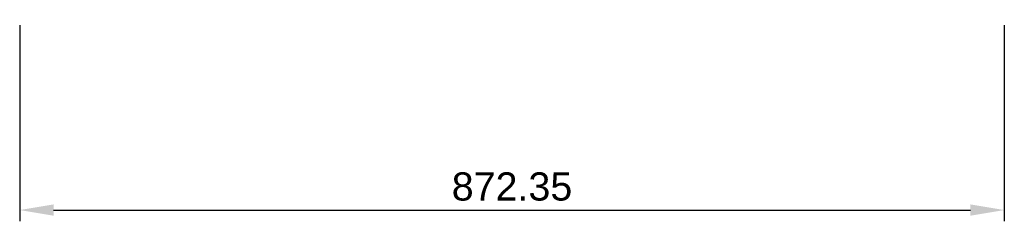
# Model space of a CAD drawing. Header units: millimetres. Extents: x -436 to 436, y -506 to -327.
import ezdxf

# ---------------------------------------------------------------- set-up
doc = ezdxf.new("R2010")
doc.units = ezdxf.units.MM
doc.layers.add('Default', color=7, linetype='Continuous', true_color=0x000000)
doc.styles.add('Default', font='arial.ttf')
doc.dimstyles.new('Default', dxfattribs={"dimscale": 10, "dimtxt": 2.5, "dimasz": 3, "dimexe": 1, "dimexo": 0.5, "dimgap": 0.8, "dimtad": 1, "dimtoh": 1, "dimzin": 1, "dimdsep": 46, "dimtxsty": 'Default', "dimcen": 2.5, "dimadec": 1, "dimazin": 1, "dimtfac": 1, "dimtdec": 4, "dimtix": 1, "dimtofl": 0, "dimtmove": 1, "dimatfit": 3, "dimfxl": 1, "dimtolj": 1, "dimtzin": 1, "dimarcsym": 0})

# ---------------------------------------------------------------- blocks, each defined once
blk = doc.blocks.new('*D1')
at = {"layer": 'Default', "color": 0, "lineweight": -2}
for p, q in [((-436.19, -332.02), (-436.19, -505.94)), ((436.16, -332.02), (436.16, -505.94)), ((-406.19, -495.94), (406.16, -495.94))]:
    blk.add_line(p, q, dxfattribs=at)
at = {"layer": 'Default', "color": 0}
for points in [[(-406.19, -490.94), (-406.19, -500.94), (-436.19, -495.94)], [(406.16, -500.94), (406.16, -490.94), (436.16, -495.94)]]:
    blk.add_solid(points, dxfattribs=at)
at = {"layer": 'Defpoints', "color": 0}
for p in [(-436.19, -327.02), (436.16, -327.02), (436.16, -495.94)]:
    blk.add_point(p, dxfattribs=at)
at = {"layer": 'Default', "color": 0, "insert": (-0.02, -475.18), "char_height": 25, "attachment_point": 5, "style": 'Default'}
blk.add_mtext('\\A1;872.35', dxfattribs=at)

msp = doc.modelspace()

# ---------------------------------------------------------------- dimensions: what is measured, and where the dimension line sits
at = {"layer": 'Default'}
dim = msp.add_linear_dim(base=(436.16, -495.942), p1=(-436.193, -327.019), p2=(436.16, -327.019), dimstyle='Default', override={"dimscale": 10, "dimtxt": 2.5, "dimasz": 3, "dimexe": 1, "dimexo": 0.5, "dimgap": 0.8, "dimtad": 1, "dimtih": 0, "dimtoh": 0, "dimdec": 2, "dimlfac": 1, "dimzin": 1, "dimtxsty": 'Default', "dimsah": 0, "dimcen": 2.5, "dimadec": 1, "dimazin": 1, "dimtix": 0, "dimtmove": 0, "dimtzin": 1}, dxfattribs=at)
dim.commit()
dim.dimension.update_dxf_attribs({"geometry": '*D1', "text_midpoint": (-0.017, -475.179)})

doc.saveas('drawing.dxf')
